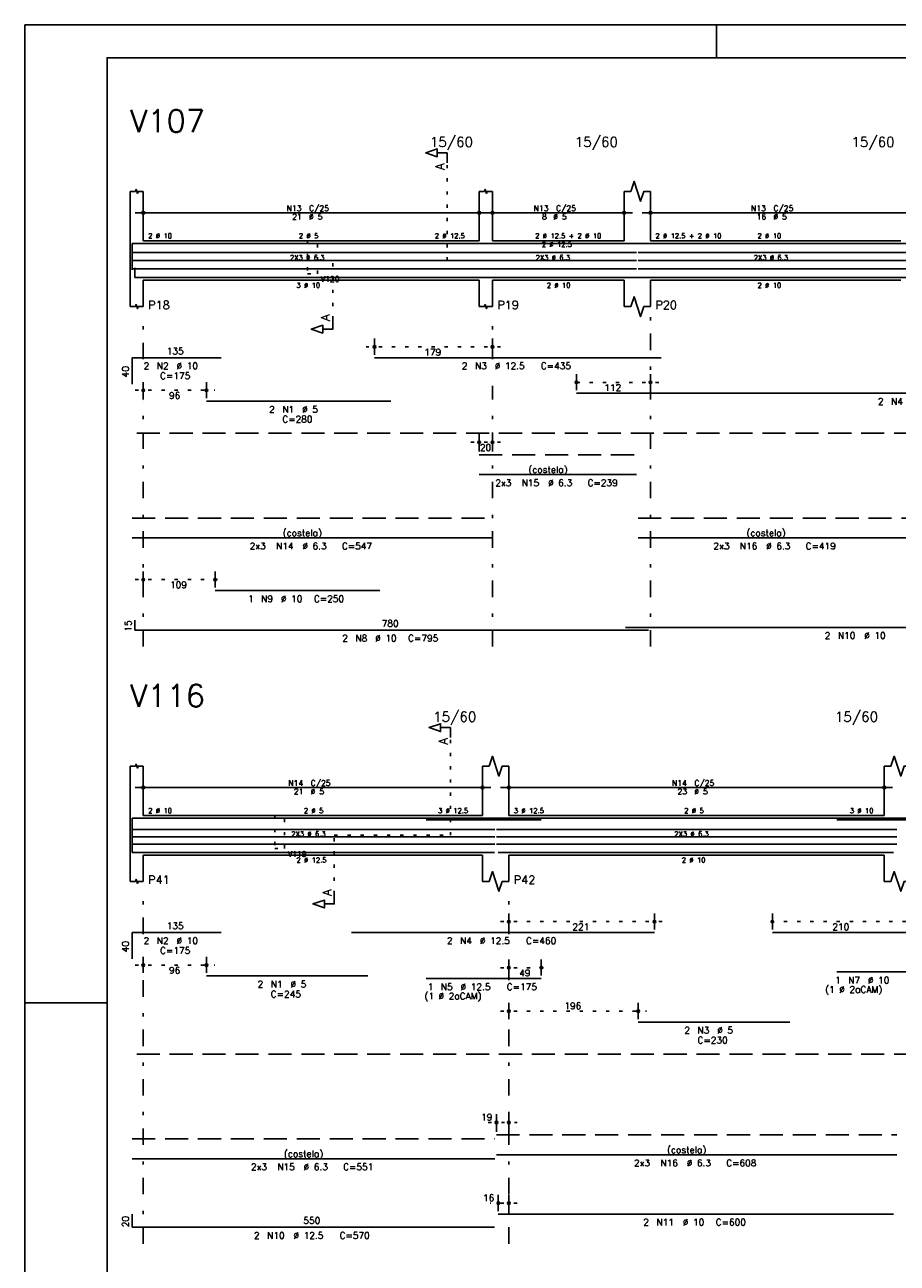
# Model space of a CAD drawing. Extents: x 0 to 84.1, y 0 to 59.4.
# Tile 2 of 6: x 0 to 26.5, y 21.8 to 59.4. Entities that reach past the tile are written whole.
import ezdxf

# ---------------------------------------------------------------- set-up
doc = ezdxf.new("R2010")
doc.units = 0
doc.header["$MEASUREMENT"] = 0
for name, pattern in [('ESTILO_TQS_0001', [1, 0.7, -0.3]), ('ESTILO_TQS_0002', [0.4, 0.1, -0.3]), ('ESTILO_TQS_0003', [1.5, 0.5, -0.4, 0.1, -0.5])]:
    doc.linetypes.add(name, pattern=pattern)
for name, color, linetype in [('1', 1, 'CONTINUOUS'), ('2', 2, 'CONTINUOUS'), ('4', 4, 'CONTINUOUS'), ('6', 6, 'CONTINUOUS'), ('7', 7, 'CONTINUOUS')]:
    doc.layers.add(name, color=color, linetype=linetype)
doc.styles.get("Standard").update_dxf_attribs({"font": 'ROMANS.SHX'})

msp = doc.modelspace()

# ---------------------------------------------------------------- linework, layer by layer
at = {"layer": '1', "linetype": 'ESTILO_TQS_0002'}
for p, q in [((12.82387, 52.24106), (12.82387, 55.21106)), ((9.34887, 50.45606), (9.34887, 52.24106)), ((9.34887, 52.24106), (12.82387, 52.24106)), ((14.44887, 49.62106), (10.36983, 49.62106)), ((19.24887, 48.54106), (16.50307, 48.54106)), ((3.34887, 48.30106), (5.76887, 48.30106)), ((13.54887, 46.72106), (14.44887, 46.72106)), ((3.34887, 42.55106), (6.02887, 42.55106)), ((12.92387, 34.78667), (12.92387, 37.75667)), ((9.39887, 33.00167), (9.39887, 34.78667)), ((9.39887, 34.78667), (12.92387, 34.78667)), ((14.44887, 32.16667), (19.36859, 32.16667)), ((27.14887, 32.16667), (22.44995, 32.16667)), ((3.34887, 30.84667), (5.76887, 30.84667)), ((14.44887, 30.76667), (15.93395, 30.76667)), ((14.44887, 29.44667), (18.87727, 29.44667)), ((14.07087, 26.06667), (14.94887, 26.06667)), ((14.94887, 23.61667), (14.12887, 23.61667))]:
    msp.add_line(p, q, dxfattribs=at)
at = {"layer": '1', "linetype": 'ESTILO_TQS_0001'}
for p, q in [((3.39887, 46.99606), (65.95887, 46.99606)), ((3.39887, 28.14167), (65.95887, 28.14167))]:
    msp.add_line(p, q, dxfattribs=at)
at = {"layer": '1', "linetype": 'ESTILO_TQS_0002'}
for points in [[(8.58887, 52.84106), (8.58887, 51.84106), (8.88887, 51.84106), (8.88887, 52.84106), (8.58887, 52.84106)], [(7.58887, 35.38667), (7.58887, 34.38667), (7.88887, 34.38667), (7.88887, 35.38667), (7.58887, 35.38667)]]:
    msp.add_lwpolyline(points, dxfattribs=at)
at = {"layer": '2', "linetype": 'Continuous'}
for p, q in [((84.100006, 59.400002), (0, 59.400002)), ((0, 59.400002), (0, 0)), ((21, 59.400002), (21, 58.400002)), ((3.19887, 52.84106), (3.19887, 54.34106)), ((3.59887, 52.84106), (3.59887, 54.34106)), ((13.79887, 52.84106), (13.79887, 54.34106)), ((14.19887, 52.84106), (14.19887, 54.34106)), ((18.19887, 52.84106), (18.19887, 54.34106)), ((18.99887, 52.84106), (18.99887, 54.34106)), ((3.59887, 53.42106), (3.59887, 53.94106)), ((13.79887, 53.42106), (13.79887, 53.94106)), ((14.19887, 53.42106), (14.19887, 53.94106)), ((18.19887, 53.42106), (18.19887, 53.94106)), ((18.99887, 53.42106), (18.99887, 53.94106)), ((3.34887, 53.69106), (14.04887, 53.69106)), ((13.94887, 53.69106), (18.44887, 53.69106)), ((18.74887, 53.69106), (26.84887, 53.69106)), ((3.59887, 53.17106), (3.59887, 53.17106)), ((13.79887, 53.17106), (13.79887, 53.17106)), ((14.19887, 53.17106), (14.19887, 53.17106)), ((18.19887, 53.17106), (18.19887, 53.17106)), ((18.99887, 53.17106), (18.99887, 53.17106)), ((3.19887, 52.84106), (3.19887, 51.64106)), ((3.59887, 52.84106), (13.79887, 52.84106)), ((14.19887, 52.84106), (18.19887, 52.84106)), ((18.99887, 52.84106), (26.59887, 52.84106)), ((3.19887, 51.64106), (3.19887, 50.84106)), ((3.59887, 51.64106), (13.79887, 51.64106)), ((3.59887, 51.64106), (3.59887, 50.84106)), ((13.79887, 51.64106), (13.79887, 50.84106)), ((14.19887, 51.64106), (18.19887, 51.64106)), ((14.19887, 51.64106), (14.19887, 50.84106)), ((18.19887, 51.64106), (18.19887, 50.84106)), ((18.99887, 51.64106), (26.59887, 51.64106)), ((18.99887, 51.64106), (18.99887, 50.84106)), ((10.61983, 49.38106), (10.61983, 49.87106)), ((14.19887, 49.38106), (14.19887, 49.87106)), ((10.61983, 49.28106), (10.61983, 49.28106)), ((14.19887, 49.28106), (14.19887, 49.28106)), ((3.59887, 48.06106), (3.59887, 48.55106)), ((5.51887, 48.06106), (5.51887, 48.55106)), ((16.75307, 48.30106), (16.75307, 48.79106)), ((18.99887, 48.30106), (18.99887, 48.79106)), ((16.75307, 48.20106), (16.75307, 48.20106)), ((18.99887, 48.20106), (18.99887, 48.20106)), ((3.59887, 47.96106), (3.59887, 47.96106)), ((5.51887, 47.96106), (5.51887, 47.96106)), ((13.79887, 46.44106), (13.79887, 46.97106)), ((14.19887, 46.44106), (14.19887, 46.97106)), ((13.79887, 46.34106), (13.79887, 46.34106)), ((14.19887, 46.34106), (14.19887, 46.34106)), ((3.59887, 42.31106), (3.59887, 42.80106)), ((5.77887, 42.31106), (5.77887, 42.80106)), ((3.59887, 42.21106), (3.59887, 42.21106)), ((5.77887, 42.21106), (5.77887, 42.21106)), ((3.19887, 35.38667), (3.19887, 36.88667)), ((3.59887, 35.38667), (3.59887, 36.88667)), ((13.89887, 35.38667), (13.89887, 36.88667)), ((14.69887, 35.38667), (14.69887, 36.88667)), ((26.09887, 35.38667), (26.09887, 36.88667)), ((3.59887, 35.96667), (3.59887, 36.48667)), ((13.89887, 35.96667), (13.89887, 36.48667)), ((14.69887, 35.96667), (14.69887, 36.48667)), ((26.09887, 35.96667), (26.09887, 36.48667)), ((3.34887, 36.23667), (14.14887, 36.23667)), ((14.44887, 36.23667), (26.34887, 36.23667)), ((3.19887, 35.38667), (3.19887, 34.18667)), ((3.59887, 35.71667), (3.59887, 35.71667)), ((3.59887, 35.38667), (13.89887, 35.38667)), ((13.89887, 35.71667), (13.89887, 35.71667)), ((14.69887, 35.71667), (14.69887, 35.71667)), ((14.69887, 35.38667), (26.09887, 35.38667)), ((26.09887, 35.71667), (26.09887, 35.71667)), ((3.19887, 34.18667), (3.19887, 33.38667)), ((3.59887, 34.18667), (13.89887, 34.18667)), ((3.59887, 34.18667), (3.59887, 33.38667)), ((13.89887, 34.18667), (13.89887, 33.38667)), ((14.69887, 34.18667), (26.09887, 34.18667)), ((14.69887, 34.18667), (14.69887, 33.38667)), ((26.09887, 34.18667), (26.09887, 33.38667)), ((14.69887, 31.92667), (14.69887, 32.41667)), ((19.11859, 31.92667), (19.11859, 32.41667)), ((22.69995, 31.92667), (22.69995, 32.41667)), ((14.69887, 31.82667), (14.69887, 31.82667)), ((19.11859, 31.82667), (19.11859, 31.82667)), ((22.69995, 31.82667), (22.69995, 31.82667)), ((3.59887, 30.60667), (3.59887, 31.09667)), ((5.51887, 30.60667), (5.51887, 31.09667)), ((14.69887, 30.52667), (14.69887, 31.01667)), ((15.68395, 30.52667), (15.68395, 31.01667)), ((3.59887, 30.50667), (3.59887, 30.50667)), ((5.51887, 30.50667), (5.51887, 30.50667)), ((14.69887, 30.42667), (14.69887, 30.42667)), ((15.68395, 30.42667), (15.68395, 30.42667)), ((0, 29.700001), (0.5, 29.700001)), ((0.5, 29.700001), (1.5, 29.700001)), ((1.5, 29.700001), (2.5, 29.700001)), ((14.69887, 29.20667), (14.69887, 29.69667)), ((18.62727, 29.20667), (18.62727, 29.69667)), ((14.69887, 29.10667), (14.69887, 29.10667)), ((18.62727, 29.10667), (18.62727, 29.10667)), ((14.32087, 25.78667), (14.32087, 26.31667)), ((14.69887, 25.78667), (14.69887, 26.31667)), ((14.32087, 25.68667), (14.32087, 25.68667)), ((14.69887, 25.68667), (14.69887, 25.68667)), ((14.37887, 23.37667), (14.37887, 23.86667)), ((14.69887, 23.37667), (14.69887, 23.86667)), ((14.37887, 23.27667), (14.37887, 23.27667)), ((14.69887, 23.27667), (14.69887, 23.27667))]:
    msp.add_line(p, q, dxfattribs=at)
at = {"layer": '2', "linetype": 'ESTILO_TQS_0003'}
for p, q in [((3.59887, 49.24306), (3.59887, 50.54106)), ((14.19887, 49.24306), (14.19887, 50.54106)), ((18.99887, 40.52106), (18.99887, 50.54106)), ((3.59887, 40.52106), (3.59887, 48.43906)), ((14.19887, 40.52106), (14.19887, 48.43906)), ((3.59887, 31.78867), (3.59887, 33.08667)), ((14.69887, 31.78867), (14.69887, 33.08667)), ((3.59887, 22.38667), (3.59887, 30.98467)), ((14.69887, 30.38867), (14.69887, 30.98467)), ((14.69887, 22.38667), (14.69887, 29.58467))]:
    msp.add_line(p, q, dxfattribs=at)
at = {"layer": '2', "linetype": 'Continuous'}
for points in [[(83.100006, 1), (2.5, 1), (2.5, 58.400002), (83.100006, 58.400002), (83.100006, 1)], [(12.82387, 55.21106), (12.82387, 55.51106), (12.52387, 55.51106), (12.52387, 55.39106), (12.17387, 55.51106), (12.52387, 55.63106), (12.52387, 55.51106)], [(18.19887, 54.34106), (18.39887, 54.34106), (18.49887, 54.64106), (18.69887, 54.04106), (18.79887, 54.34106), (18.99887, 54.34106)], [(3.19887, 54.34106), (3.35887, 54.34106), (3.37887, 54.40106), (3.41887, 54.28106), (3.43887, 54.34106), (3.59887, 54.34106)], [(13.79887, 54.34106), (13.95887, 54.34106), (13.97887, 54.40106), (14.01887, 54.28106), (14.03887, 54.34106), (14.19887, 54.34106)], [(3.19887, 50.84106), (3.35887, 50.84106), (3.37887, 50.90106), (3.41887, 50.78106), (3.43887, 50.84106), (3.59887, 50.84106)], [(13.79887, 50.84106), (13.95887, 50.84106), (13.97887, 50.90106), (14.01887, 50.78106), (14.03887, 50.84106), (14.19887, 50.84106)], [(18.19887, 50.84106), (18.39887, 50.84106), (18.49887, 51.14106), (18.69887, 50.54106), (18.79887, 50.84106), (18.99887, 50.84106)], [(9.34887, 50.45606), (9.34887, 50.15606), (9.04887, 50.15606), (9.04887, 50.03606), (8.69887, 50.15606), (9.04887, 50.27606), (9.04887, 50.15606)], [(12.92387, 37.75667), (12.92387, 38.05667), (12.62387, 38.05667), (12.62387, 37.93667), (12.27387, 38.05667), (12.62387, 38.17667), (12.62387, 38.05667)], [(3.19887, 36.88667), (3.35887, 36.88667), (3.37887, 36.94667), (3.41887, 36.82667), (3.43887, 36.88667), (3.59887, 36.88667)], [(13.89887, 36.88667), (14.09887, 36.88667), (14.19887, 37.18667), (14.39887, 36.58667), (14.49887, 36.88667), (14.69887, 36.88667)], [(26.09887, 36.88667), (26.29887, 36.88667), (26.39887, 37.18667), (26.59887, 36.58667), (26.69887, 36.88667), (26.89887, 36.88667)], [(13.89887, 33.38667), (14.09887, 33.38667), (14.19887, 33.68667), (14.39887, 33.08667), (14.49887, 33.38667), (14.69887, 33.38667)], [(26.09887, 33.38667), (26.29887, 33.38667), (26.39887, 33.68667), (26.59887, 33.08667), (26.69887, 33.38667), (26.89887, 33.38667)], [(3.19887, 33.38667), (3.35887, 33.38667), (3.37887, 33.44667), (3.41887, 33.32667), (3.43887, 33.38667), (3.59887, 33.38667)], [(9.39887, 33.00167), (9.39887, 32.70167), (9.09887, 32.70167), (9.09887, 32.58167), (8.74887, 32.70167), (9.09887, 32.82167), (9.09887, 32.70167)]]:
    msp.add_lwpolyline(points, dxfattribs=at)
for centre, radius in [((3.59887, 53.69106), 0.041625), ((3.59887, 53.69106), 0.02075), ((13.79887, 53.69106), 0.041625), ((13.79887, 53.69106), 0.02075), ((14.19887, 53.69106), 0.041625), ((14.19887, 53.69106), 0.02075), ((18.19887, 53.69106), 0.041625), ((18.19887, 53.69106), 0.02075), ((18.99887, 53.69106), 0.041625), ((18.99887, 53.69106), 0.02075), ((10.61983, 49.62106), 0.04), ((14.19887, 49.62106), 0.04), ((10.61983, 49.62106), 0.02), ((14.19887, 49.62106), 0.02), ((16.75307, 48.54106), 0.04), ((16.75307, 48.54106), 0.02), ((18.99887, 48.54106), 0.04), ((18.99887, 48.54106), 0.02), ((3.59887, 48.30106), 0.04), ((3.59887, 48.30106), 0.02), ((5.51887, 48.30106), 0.04), ((5.51887, 48.30106), 0.02), ((13.79887, 46.72106), 0.04), ((13.79887, 46.72106), 0.02), ((14.19887, 46.72106), 0.04), ((14.19887, 46.72106), 0.02), ((3.59887, 42.55106), 0.04), ((3.59887, 42.55106), 0.02), ((5.77887, 42.55106), 0.04), ((5.77887, 42.55106), 0.02), ((3.59887, 36.23667), 0.041625), ((3.59887, 36.23667), 0.02075), ((13.89887, 36.23667), 0.041625), ((13.89887, 36.23667), 0.02075), ((14.69887, 36.23667), 0.041625), ((14.69887, 36.23667), 0.02075), ((26.09887, 36.23667), 0.041625), ((26.09887, 36.23667), 0.02075), ((14.69887, 32.16667), 0.04), ((14.69887, 32.16667), 0.02), ((19.11859, 32.16667), 0.04), ((19.11859, 32.16667), 0.02), ((22.69995, 32.16667), 0.04), ((22.69995, 32.16667), 0.02), ((3.59887, 30.84667), 0.04), ((3.59887, 30.84667), 0.02), ((5.51887, 30.84667), 0.04), ((5.51887, 30.84667), 0.02), ((14.69887, 30.76667), 0.04), ((14.69887, 30.76667), 0.02), ((15.68395, 30.76667), 0.04), ((15.68395, 30.76667), 0.02), ((14.69887, 29.44667), 0.04), ((14.69887, 29.44667), 0.02), ((18.62727, 29.44667), 0.04), ((18.62727, 29.44667), 0.02), ((14.32087, 26.06667), 0.04), ((14.32087, 26.06667), 0.02), ((14.69887, 26.06667), 0.04), ((14.69887, 26.06667), 0.02), ((14.37887, 23.61667), 0.04), ((14.37887, 23.61667), 0.02), ((14.69887, 23.61667), 0.04), ((14.69887, 23.61667), 0.02)]:
    msp.add_circle(centre, radius, dxfattribs=at)
at = {"layer": '4', "linetype": 'Continuous'}
for p, q in [((3.25887, 51.96106), (3.25887, 52.76106)), ((3.25887, 52.76106), (5.95887, 52.76106)), ((5.51887, 52.76106), (11.11887, 52.76106)), ((10.61983, 52.76106), (19.31983, 52.76106)), ((16.75307, 52.76106), (38.25307, 52.76106)), ((3.25887, 52.48876), (14.19907, 52.48876)), ((13.79887, 52.48876), (18.57687, 52.48876)), ((18.62087, 52.48876), (26.99887, 52.48876)), ((3.25887, 52.24106), (14.19907, 52.24106)), ((3.25887, 51.99336), (14.19907, 51.99336)), ((3.33887, 52.02106), (3.33887, 51.72106)), ((13.79887, 52.24106), (18.57687, 52.24106)), ((13.79887, 51.99336), (18.57687, 51.99336)), ((18.62087, 52.24106), (26.99887, 52.24106)), ((18.62087, 51.99336), (26.99887, 51.99336)), ((3.33887, 51.72106), (18.93887, 51.72106)), ((5.77887, 51.72106), (10.77887, 51.72106)), ((18.23887, 51.72106), (33.53887, 51.72106)), ((3.25887, 34.50667), (3.25887, 35.30667)), ((3.25887, 35.30667), (5.95887, 35.30667)), ((5.51887, 35.30667), (10.41887, 35.30667)), ((9.91859, 35.30667), (19.11859, 35.30667)), ((12.18395, 35.25667), (15.68395, 35.25667)), ((18.62727, 35.30667), (23.22727, 35.30667)), ((22.69995, 35.30667), (39.29995, 35.30667)), ((24.65307, 35.25667), (27.55307, 35.25667)), ((3.25887, 34.96537), (14.27707, 34.96537)), ((3.25887, 34.74067), (14.27707, 34.74067)), ((3.25887, 34.66667), (3.25887, 34.26667)), ((14.32087, 34.96537), (26.47687, 34.96537)), ((14.32087, 34.74067), (26.47687, 34.74067)), ((3.25887, 34.51597), (14.27707, 34.51597)), ((3.25887, 34.26667), (14.25887, 34.26667)), ((14.32087, 34.51597), (26.47687, 34.51597)), ((14.37887, 34.26667), (26.37887, 34.26667))]:
    msp.add_line(p, q, dxfattribs=at)
at = {"layer": '6', "linetype": 'Continuous'}
for p, q in [((3.25887, 48.49106), (3.25887, 49.29106)), ((3.25887, 49.29106), (5.95887, 49.29106)), ((10.61983, 49.29106), (19.31983, 49.29106)), ((16.75307, 48.21106), (38.25307, 48.21106)), ((5.51887, 47.97106), (11.11887, 47.97106)), ((13.79887, 45.74106), (18.57687, 45.74106)), ((3.25887, 43.82106), (14.19907, 43.82106)), ((18.62087, 43.82106), (26.99887, 43.82106)), ((5.77887, 42.22106), (10.77887, 42.22106)), ((3.33887, 41.32106), (3.33887, 41.02106)), ((3.33887, 41.02106), (18.93887, 41.02106)), ((18.23887, 41.10106), (33.53887, 41.10106)), ((3.25887, 31.03667), (3.25887, 31.83667)), ((3.25887, 31.83667), (5.95887, 31.83667)), ((9.91859, 31.83667), (19.11859, 31.83667)), ((22.69995, 31.83667), (39.29995, 31.83667)), ((5.51887, 30.51667), (10.41887, 30.51667)), ((24.65307, 30.63667), (27.55307, 30.63667)), ((12.18395, 30.43667), (15.68395, 30.43667)), ((18.62727, 29.11667), (23.22727, 29.11667)), ((3.25887, 24.96667), (14.27707, 24.96667)), ((14.32087, 25.08667), (26.47687, 25.08667)), ((3.25887, 23.28667), (3.25887, 22.88667)), ((14.37887, 23.28667), (26.37887, 23.28667)), ((3.25887, 22.88667), (14.25887, 22.88667))]:
    msp.add_line(p, q, dxfattribs=at)
at = {"layer": '6', "linetype": 'ESTILO_TQS_0001'}
for p, q in [((13.79887, 46.34106), (18.57687, 46.34106)), ((3.25887, 44.42106), (14.19907, 44.42106)), ((18.62087, 44.42106), (26.99887, 44.42106)), ((14.32087, 25.68667), (26.47687, 25.68667)), ((3.25887, 25.56667), (14.27707, 25.56667))]:
    msp.add_line(p, q, dxfattribs=at)

# ---------------------------------------------------------------- texts
at = {"layer": '2', "linetype": 'Continuous'}
for s, height, p in [('15/60', 0.3, (12.29887, 55.69106)), ('15/60', 0.3, (16.69887, 55.69106)), ('15/60', 0.3, (25.09887, 55.69106)), ('N13', 0.17, (7.95087, 53.74206)), ('C/25', 0.17, (8.63087, 53.74206)), ('N13', 0.17, (15.45087, 53.74206)), ('C/25', 0.17, (16.13087, 53.74206)), ('N13', 0.17, (22.05087, 53.74206)), ('C/25', 0.17, (22.73087, 53.74206)), ('21', 0.17, (8.12087, 53.48706)), ('%%c 5', 0.17, (8.63087, 53.48706)), ('8', 0.17, (15.70587, 53.48706)), ('%%c 5', 0.17, (16.04587, 53.48706)), ('16', 0.17, (22.22087, 53.48706)), ('%%c 5', 0.17, (22.73087, 53.48706)), ('2 %%c 10', 0.15, (3.74887, 52.91606)), ('2 %%c 5', 0.15, (8.32387, 52.91606)), ('2 %%c 12.5', 0.15, (12.44887, 52.91606)), ('2 %%c 12.5 + 2 %%c 10', 0.15, (15.49887, 52.91606)), ('2 %%c 12.5 + 2 %%c 10', 0.15, (19.14887, 52.91606)), ('2 %%c 10', 0.15, (22.24887, 52.91606)), ('2 %%c 12.5', 0.15, (15.69887, 52.65356)), ('2X3 %%c 6.3', 0.15, (8.05397, 52.25606)), ('2X3 %%c 6.3', 0.15, (15.51287, 52.25606)), ('2X3 %%c 6.3', 0.15, (22.13487, 52.25606)), ('3 %%c 10', 0.15, (8.24887, 51.41606)), ('V120', 0.17, (8.98887, 51.59106)), ('2 %%c 10', 0.15, (15.84887, 51.41606)), ('2 %%c 10', 0.15, (22.24887, 51.41606)), ('P18', 0.25, (3.74887, 50.76606)), ('P19', 0.25, (14.34887, 50.76606)), ('P20', 0.25, (19.14887, 50.76606)), ('135', 0.2, (4.30887, 49.39106)), ('179', 0.2, (12.12935, 49.36106)), ('2', 0.2, (3.60887, 48.94106)), ('N2', 0.2, (4.00887, 48.94106)), ('%%c 10', 0.2, (4.60887, 48.94106)), ('2', 0.2, (13.26983, 48.94106)), ('N3', 0.2, (13.66983, 48.94106)), ('%%c 12.5', 0.2, (14.26983, 48.94106)), ('C=435', 0.2, (15.66983, 48.94106)), ('C=175', 0.2, (4.10887, 48.64106)), ('96', 0.2, (4.37887, 48.04106)), ('112', 0.2, (17.59597, 48.28106)), ('2', 0.2, (7.41887, 47.62106)), ('N1', 0.2, (7.81887, 47.62106)), ('%%c 5', 0.2, (8.41887, 47.62106)), ('2', 0.2, (25.90307, 47.86106)), ('N4', 0.2, (26.30307, 47.86106)), ('C=280', 0.2, (7.81887, 47.32106)), ('20', 0.2, (13.81887, 46.46106)), ('(costela)', 0.2, (15.28787, 45.79106)), ('2x3', 0.2, (14.28787, 45.39106)), ('N15', 0.2, (15.08787, 45.39106)), ('%%c 6.3', 0.2, (15.88787, 45.39106)), ('C=239', 0.2, (17.08787, 45.39106)), ('(costela)', 0.2, (7.82897, 43.87106)), ('(costela)', 0.2, (21.90987, 43.87106)), ('2x3', 0.2, (6.82897, 43.47106)), ('N14', 0.2, (7.62897, 43.47106)), ('%%c 6.3', 0.2, (8.42897, 43.47106)), ('C=547', 0.2, (9.62897, 43.47106)), ('2x3', 0.2, (20.90987, 43.47106)), ('N16', 0.2, (21.70987, 43.47106)), ('%%c 6.3', 0.2, (22.50987, 43.47106)), ('C=419', 0.2, (23.70987, 43.47106)), ('109', 0.2, (4.40887, 42.29106)), ('1', 0.2, (6.77887, 41.87106)), ('N9', 0.2, (7.17887, 41.87106)), ('%%c 10', 0.2, (7.77887, 41.87106)), ('C=250', 0.2, (8.77887, 41.87106)), ('780', 0.2, (10.83887, 41.12106)), ('2', 0.2, (9.63887, 40.67106)), ('N8', 0.2, (10.03887, 40.67106)), ('%%c 10', 0.2, (10.63887, 40.67106)), ('C=795', 0.2, (11.63887, 40.67106)), ('2', 0.2, (24.28887, 40.75106)), ('N10', 0.2, (24.68887, 40.75106)), ('%%c 10', 0.2, (25.48887, 40.75106)), ('15/60', 0.3, (12.39887, 38.23667)), ('15/60', 0.3, (24.59887, 38.23667)), ('N14', 0.17, (8.00087, 36.28767)), ('21', 0.17, (8.17087, 36.03267)), ('%%c 5', 0.17, (8.68087, 36.03267)), ('C/25', 0.17, (8.68087, 36.28767)), ('N14', 0.17, (19.65087, 36.28767)), ('23', 0.17, (19.82087, 36.03267)), ('%%c 5', 0.17, (20.33087, 36.03267)), ('C/25', 0.17, (20.33087, 36.28767)), ('2 %%c 10', 0.15, (3.74887, 35.46167)), ('2 %%c 5', 0.15, (8.47387, 35.46167)), ('3 %%c 12.5', 0.15, (12.54887, 35.46167)), ('3 %%c 12.5', 0.15, (14.84887, 35.46167)), ('2 %%c 5', 0.15, (20.02387, 35.46167)), ('3 %%c 10', 0.15, (25.04887, 35.46167)), ('2X3 %%c 6.3', 0.15, (8.09297, 34.75567)), ('2X3 %%c 6.3', 0.15, (19.72387, 34.75567)), ('V119', 0.17, (7.98887, 34.13667)), ('2 %%c 12.5', 0.15, (8.24887, 33.96167)), ('2 %%c 10', 0.15, (19.94887, 33.96167)), ('P41', 0.25, (3.74887, 33.31167)), ('P42', 0.25, (14.84887, 33.31167)), ('135', 0.2, (4.30887, 31.93667)), ('221', 0.2, (16.62873, 31.90667)), ('210', 0.2, (24.51941, 31.90667)), ('2', 0.2, (3.60887, 31.48667)), ('N2', 0.2, (4.00887, 31.48667)), ('%%c 10', 0.2, (4.60887, 31.48667)), ('2', 0.2, (12.81859, 31.48667)), ('N4', 0.2, (13.21859, 31.48667)), ('%%c 12.5', 0.2, (13.81859, 31.48667)), ('C=460', 0.2, (15.21859, 31.48667)), ('C=175', 0.2, (4.10887, 31.18667)), ('96', 0.2, (4.37887, 30.58667)), ('49', 0.2, (15.01141, 30.50667)), ('1', 0.2, (24.60307, 30.28667)), ('N7', 0.2, (25.00307, 30.28667)), ('%%c 10', 0.2, (25.60307, 30.28667)), ('2', 0.2, (7.06887, 30.16667)), ('N1', 0.2, (7.46887, 30.16667)), ('%%c 5', 0.2, (8.06887, 30.16667)), ('1', 0.2, (12.23395, 30.08667)), ('N5', 0.2, (12.63395, 30.08667)), ('%%c 12.5', 0.2, (13.23395, 30.08667)), ('C=175', 0.2, (14.63395, 30.08667)), ('(1 %%c 2aCAM)', 0.2, (24.30307, 30.00667)), ('C=245', 0.2, (7.46887, 29.86667)), ('(1 %%c 2aCAM)', 0.2, (12.13395, 29.80667)), ('196', 0.2, (16.38307, 29.50667)), ('2', 0.2, (20.02727, 28.76667)), ('N3', 0.2, (20.42727, 28.76667)), ('%%c 5', 0.2, (21.02727, 28.76667)), ('C=230', 0.2, (20.42727, 28.46667)), ('19', 0.2, (13.854203, 26.12667)), ('(costela)', 0.2, (7.86797, 25.01667)), ('(costela)', 0.2, (19.49887, 25.13667)), ('%%c 6.3', 0.2, (8.46797, 24.61667)), ('2x3', 0.2, (18.49887, 24.73667)), ('N16', 0.2, (19.29887, 24.73667)), ('%%c 6.3', 0.2, (20.09887, 24.73667)), ('C=608', 0.2, (21.29887, 24.73667)), ('2x3', 0.2, (6.86797, 24.61667)), ('N15', 0.2, (7.66797, 24.61667)), ('C=551', 0.2, (9.66797, 24.61667)), ('16', 0.2, (13.912203, 23.67667)), ('550', 0.2, (8.45887, 22.98667)), ('2', 0.2, (18.77887, 22.93667)), ('N11', 0.2, (19.17887, 22.93667)), ('%%c 10', 0.2, (19.97887, 22.93667)), ('C=600', 0.2, (20.97887, 22.93667)), ('2', 0.2, (6.95887, 22.53667)), ('N10', 0.2, (7.35887, 22.53667)), ('%%c 12.5', 0.2, (8.15887, 22.53667)), ('C=570', 0.2, (9.55887, 22.53667))]:
    msp.add_text(s, height=height, dxfattribs=at).set_placement(p)
for s, height, p in [('A', 0.272, (12.74227, 54.99346)), ('A', 0.272, (9.26727, 50.40166)), ('40', 0.2, (3.15887, 48.69106)), ('15', 0.2, (3.23887, 40.97106)), ('A', 0.272, (12.84227, 37.53907)), ('A', 0.272, (9.31727, 32.94727)), ('40', 0.2, (3.15887, 31.23667)), ('20', 0.2, (3.15887, 22.88667))]:
    msp.add_text(s, height=height, rotation=90, dxfattribs=at).set_placement(p)
at = {"layer": '7', "linetype": 'Continuous'}
for s, p in [('V107', (3.19887, 56.14106)), ('V116', (3.19887, 38.68667))]:
    msp.add_text(s, height=0.68, dxfattribs=at).set_placement(p)

doc.saveas('drawing.dxf')
